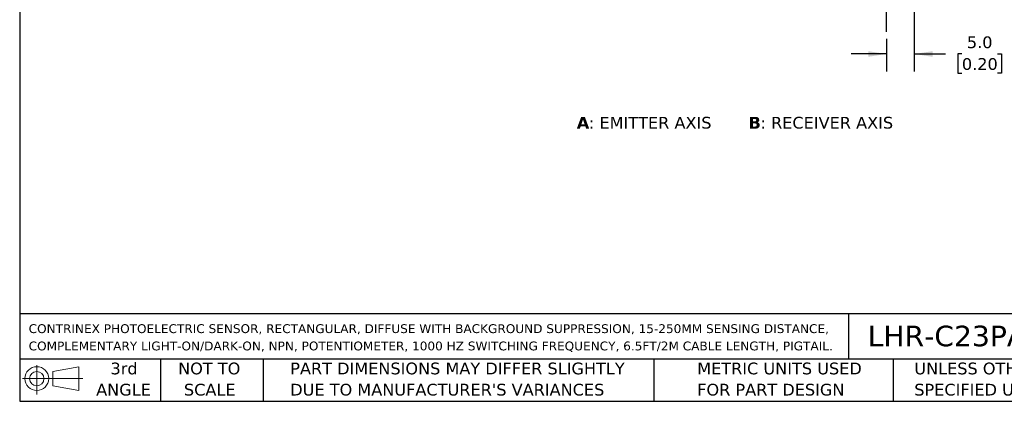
# Model space of a CAD drawing. Header units: millimetres. Extents: x 6 to 273, y 6 to 210.
# Tile 1 of 3: x 6 to 184, y 6 to 75. Entities that reach past the tile are written whole.
import ezdxf

# ---------------------------------------------------------------- set-up
doc = ezdxf.new("R2010")
doc.units = ezdxf.units.MM
doc.linetypes.add('SLD-Center', pattern=[19.05, 15.24, -1.27, 1.27, -1.27])
doc.linetypes.add('SLD-Solid', pattern=[0])
doc.layers.add('CENTER', color=40, linetype='SLD-Center')
doc.layers.add('DIMENSIONS', color=140, linetype='SLD-Solid', lineweight=25)
doc.layers.add('TEXT', color=140, linetype='SLD-Solid', lineweight=25)
doc.styles.add('SLDTEXTSTYLE0', font='VERDANAB.TTF')
doc.styles.add('SLDTEXTSTYLE1', font='VERDANA.TTF')
doc.dimstyles.new('SLDDIMSTYLE2', dxfattribs={"dimtxt": 2.158008, "dimasz": 3.302, "dimexe": 0, "dimexo": 0.0625, "dimgap": 0.539502, "dimtad": 0, "dimtih": 1, "dimtoh": 1, "dimrnd": 1e-09, "dimzin": 4, "dimdsep": 46, "dimtxsty": 'SLDTEXTSTYLE1', "dimsah": 1, "dimcen": 0.09, "dimadec": 0, "dimazin": 1, "dimtfac": 1, "dimtmove": 0, "dimatfit": 0, "dimfxl": 0, "dimfrac": 2, "dimtolj": 1, "dimtzin": 12, "dimarcsym": 0})

# ---------------------------------------------------------------- blocks, each defined once
blk = doc.blocks.new('Block11')
at = {"color": 7, "linetype": 'SLD-Solid', "lineweight": 18}
for p, q in [((2.59, 5.31), (2.59, 0)), ((5.48, 4.17), (10.18, 5.03)), ((5.48, 1.6), (5.48, 4.17)), ((10.18, 5.03), (10.18, 0.73)), ((0, 2.88), (10.87, 2.88)), ((5.48, 1.6), (10.18, 0.73))]:
    blk.add_line(p, q, dxfattribs=at)
for radius in [2.15, 1.29]:
    blk.add_circle((2.59, 2.88), radius, dxfattribs=at)
blk = doc.blocks.new('Block12')
at = {"color": 7, "linetype": 'Continuous'}
blk.add_blockref('Block11', (0, 0), dxfattribs=at)
blk = doc.blocks.new('SW_NOTE_0')
at = {"layer": 'TEXT', "color": 0, "attachment_point": 1}
for s, insert, char_height, style in [('A', (0, 2.69), 2.12, 'SLDTEXTSTYLE0'), (': EMITTER AXIS      ', (2.19, 2.69), 2.1167, 'SLDTEXTSTYLE1'), ('B', (30.97, 2.69), 2.12, 'SLDTEXTSTYLE0'), (': RECEIVER AXIS', (33.12, 2.69), 2.1167, 'SLDTEXTSTYLE1')]:
    blk.add_mtext(s, dxfattribs=dict(at, insert=insert, char_height=char_height, style=style))
blk = doc.blocks.new('SW_NOTE_0_1')
at = {"layer": 'TEXT', "color": 0, "char_height": 1.5875, "attachment_point": 1, "style": 'SLDTEXTSTYLE1'}
for s, insert in [('CONTRINEX PHOTOELECTRIC SENSOR, RECTANGULAR, DIFFUSE WITH BACKGROUND SUPPRESSION, 15-250MM SENSING DISTANCE, ', (0, 2.02)), ('COMPLEMENTARY LIGHT-ON/DARK-ON, NPN, POTENTIOMETER, 1000 HZ SWITCHING FREQUENCY, 6.5FT/2M CABLE LENGTH, PIGTAIL.', (0, -1.1))]:
    blk.add_mtext(s, dxfattribs=dict(at, insert=insert))
blk = doc.blocks.new('SW_NOTE_0_3')
at = {"layer": 'TEXT', "color": 0, "char_height": 2.1167, "attachment_point": 1, "style": 'SLDTEXTSTYLE1'}
for s, insert in [('UNLESS OTHERWISE ', (0, 2.69)), ('SPECIFIED UNITS ARE:', (0, -1.13))]:
    blk.add_mtext(s, dxfattribs=dict(at, insert=insert))
blk = doc.blocks.new('SW_NOTE_0_4')
at = {"layer": 'TEXT', "color": 0, "char_height": 2.1167, "attachment_point": 1, "style": 'SLDTEXTSTYLE1'}
for s, insert in [('PART DIMENSIONS MAY DIFFER SLIGHTLY ', (0, 2.69)), ("DUE TO MANUFACTURER'S VARIANCES", (0, -1.13))]:
    blk.add_mtext(s, dxfattribs=dict(at, insert=insert))
blk = doc.blocks.new('SW_NOTE_0_5')
at = {"layer": 'TEXT', "color": 0, "char_height": 2.117, "attachment_point": 2, "style": 'SLDTEXTSTYLE1'}
for s, insert in [('NOT TO', (5.26, 2.69)), ('SCALE', (5.35, -1.13))]:
    blk.add_mtext(s, dxfattribs=dict(at, insert=insert))
blk = doc.blocks.new('SW_NOTE_0_6')
at = {"layer": 'TEXT', "color": 0, "char_height": 2.117, "attachment_point": 2, "style": 'SLDTEXTSTYLE1'}
for s, insert in [('3rd', (2.32, 2.69)), ('ANGLE', (2.22, -1.13))]:
    blk.add_mtext(s, dxfattribs=dict(at, insert=insert))
blk = doc.blocks.new('SW_NOTE_0_7')
at = {"layer": 'TEXT', "color": 0, "char_height": 2.1167, "attachment_point": 1, "style": 'SLDTEXTSTYLE1'}
for s, insert in [('METRIC UNITS USED ', (0, 2.69)), ('FOR PART DESIGN', (0, -1.13))]:
    blk.add_mtext(s, dxfattribs=dict(at, insert=insert))
blk = doc.blocks.new('_D_4')
at = {"layer": 'DIMENSIONS'}
for p, q in [((167.6, 91.87), (167.6, 65.76)), ((162.6, 71.65), (162.6, 65.76)), ((162.6, 68.94), (156.25, 68.94)), ((167.6, 68.94), (173.26, 68.94)), ((176.19, 68.94), (175.46, 68.94)), ((175.46, 68.94), (175.46, 65.51)), ((182.6, 68.94), (183.33, 68.94)), ((183.33, 68.94), (183.33, 65.51)), ((175.46, 65.51), (176.19, 65.51)), ((183.33, 65.51), (182.6, 65.51))]:
    blk.add_line(p, q, dxfattribs=at)
for points in [[(162.6, 68.94), (159.3, 69.44), (159.3, 68.43)], [(167.6, 68.94), (170.9, 68.43), (170.9, 69.44)]]:
    blk.add_solid(points, dxfattribs=at)
at = {"layer": 'DIMENSIONS', "char_height": 2.117, "attachment_point": 1, "style": 'SLDTEXTSTYLE1'}
for s, insert in [('5.0', (177.09, 72.11)), ('0.20', (176.19, 68.19))]:
    blk.add_mtext(s, dxfattribs=dict(at, insert=insert))

msp = doc.modelspace()

# ---------------------------------------------------------------- linework, layer by layer
at = {"layer": 'CENTER'}
msp.add_line((162.603, 72.916), (162.603, 91.256), dxfattribs=at)
at = {"layer": 'TEXT'}
for p, q in [((6.35, 209.55), (6.35, 6.35)), ((273.05, 22.126), (6.35, 22.126)), ((155.759, 22.126), (155.759, 13.97)), ((273.05, 13.97), (6.35, 13.97)), ((31.75, 13.97), (31.75, 6.35)), ((50.212, 13.97), (50.212, 6.35)), ((120.646, 13.97), (120.646, 6.35)), ((163.78, 13.97), (163.78, 6.35)), ((6.35, 6.35), (273.05, 6.35))]:
    msp.add_line(p, q, dxfattribs=at)

# ---------------------------------------------------------------- block references
for name, p in [('SW_NOTE_0', (106.769, 54.92)), ('SW_NOTE_0_1', (7.966, 18.216)), ('Block12', (6.838, 7.554)), ('SW_NOTE_0_6', (22.847, 10.635)), ('SW_NOTE_0_5', (35.257, 10.635)), ('SW_NOTE_0_4', (55.119, 10.635)), ('SW_NOTE_0_7', (128.478, 10.635)), ('SW_NOTE_0_3', (167.608, 10.635))]:
    msp.add_blockref(name, p, dxfattribs=at)

# ---------------------------------------------------------------- texts
at = {"layer": 'TEXT', "insert": (159.208, 19.975), "char_height": 3.70417, "attachment_point": 1, "style": 'SLDTEXTSTYLE1'}
msp.add_mtext('LHR-C23PA-PMK-101', dxfattribs=at)

# ---------------------------------------------------------------- dimensions: what is measured, and where the dimension line sits
at = {"layer": 'DIMENSIONS'}
dim = msp.add_linear_dim(base=(167.603, 68.935), p1=(162.603, 72.916), p2=(167.603, 93.136), dimstyle='SLDDIMSTYLE2', dxfattribs=at)
dim.commit()
dim.dimension.update_dxf_attribs({"geometry": '_D_4', "text_midpoint": (179.394, 68.935), "dimtype": 160})

doc.saveas('drawing.dxf')
